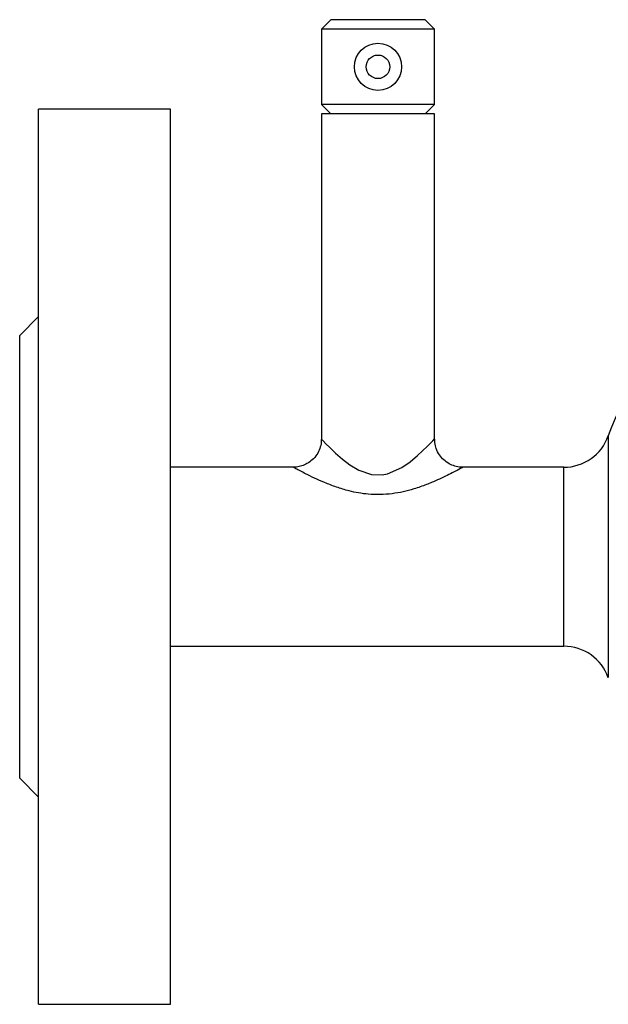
# Model space of a CAD drawing. Header units: millimetres. Extents: x -122 to 135, y -48 to 80.
# Tile 1 of 14: x -122 to -60, y -48 to 57. Entities that reach past the tile are written whole.
import ezdxf

# ---------------------------------------------------------------- set-up
doc = ezdxf.new("R2010")
doc.units = ezdxf.units.MM

msp = doc.modelspace()

# ---------------------------------------------------------------- linework, layer by layer
at = {"color": 7, "linetype": 'Continuous', "lineweight": 25}
for p, q in [((-89.5, 57), (-90.5, 56)), ((-79.5, 57), (-89.5, 57)), ((-78.5, 56), (-79.5, 57)), ((-90.5, 56), (-90.5, 48)), ((-78.5, 56), (-90.5, 56)), ((-78.5, 48), (-78.5, 56)), ((-106.5, 47.5), (-120.5, 47.5)), ((-120.5, -47.5), (-120.5, 47.5)), ((-106.5, -47.5), (-106.5, 47.5)), ((-90.5, 48), (-89.5, 47)), ((-78.5, 48), (-90.5, 48)), ((-79.5, 47), (-78.5, 48)), ((-90.5, 47), (-90.5, 12.46)), ((-78.5, 47), (-90.5, 47)), ((-78.5, 12.5), (-78.5, 47)), ((-120.5, 25.5), (-122.5, 23.5)), ((-122.5, -23.5), (-122.5, 23.5)), ((-93.5, 9.5), (-106.5, 9.5)), ((-64.79, 9.5), (-75.5, 9.5)), ((-106.5, -9.5), (-64.79, -9.5)), ((-122.5, -23.5), (-120.5, -25.5)), ((-120.5, -47.5), (-106.5, -47.5))]:
    msp.add_line(p, q, dxfattribs=at)
at = {"color": 1, "linetype": 'Continuous', "lineweight": 25}
for p, q in [((-60.08, 12.83), (-60.08, -12.83)), ((-64.79, -9.5), (-64.79, 9.5))]:
    msp.add_line(p, q, dxfattribs=at)
at = {"color": 1, "linetype": 'Continuous', "lineweight": 25, "flags": 128}
msp.add_lwpolyline([(-90.46, 12.46), (-90.42, 12.42), (-90.31, 12.3), (-90.02, 12), (-89.61, 11.58), (-89.01, 11), (-88.28, 10.36), (-87.48, 9.76), (-86.54, 9.2), (-85.19, 8.74), (-84.06, 8.7), (-83.5, 8.8), (-81.96, 9.47), (-81.08, 10.08), (-80.3, 10.73), (-79.25, 11.72), (-78.67, 12.32), (-78.5, 12.5), (-78.5, 12.5)], dxfattribs=at)
at = {"color": 7, "linetype": 'Continuous', "lineweight": 25}
for radius in [2.5, 1.25]:
    msp.add_circle((-84.5, 52), radius, dxfattribs=at)
for centre, radius, start, end in [((-36.51, 4.5), 25, 90, 160.5288), ((-64.79, 14.5), 5, 270, 340.5288), ((-64.79, -14.5), 5, 19.4712, 90)]:
    msp.add_arc(centre, radius, start, end, dxfattribs=at)
for points, knots in [([(-90.52, 12.46), (-90.51, 12.36), (-90.51, 12.03), (-90.66, 11.47), (-90.97, 10.82), (-91.44, 10.27), (-92, 9.87), (-92.57, 9.63), (-93.07, 9.51), (-93.38, 9.51), (-93.49, 9.51)], [0, 0, 0, 0, 0.065601, 0.213012, 0.364397, 0.527878, 0.673182, 0.804533, 0.924272, 1, 1, 1, 1]), ([(-75.5, 9.52), (-75.57, 9.51), (-75.86, 9.49), (-76.36, 9.61), (-76.98, 9.86), (-77.55, 10.27), (-78.02, 10.81), (-78.33, 11.44), (-78.49, 12.02), (-78.49, 12.37), (-78.49, 12.5)], [0, 0, 0, 0, 0.04615, 0.183547, 0.323793, 0.471584, 0.622224, 0.778601, 0.918322, 1, 1, 1, 1])]:
    msp.add_open_spline(points, degree=3, knots=knots, dxfattribs=at)
at = {"color": 1, "linetype": 'Continuous', "lineweight": 25}
msp.add_open_spline([(-75.5, 9.5), (-75.55, 9.47), (-75.67, 9.41), (-76.63, 8.89), (-77.94, 8.25), (-79.36, 7.65), (-80.94, 7.09), (-83.01, 6.6), (-85.4, 6.55), (-87.39, 6.91), (-88.93, 7.38), (-90.15, 7.86), (-91.26, 8.35), (-92.13, 8.78), (-92.8, 9.12), (-93.31, 9.4), (-93.52, 9.51), (-93.5, 9.5), (-93.5, 9.5)], degree=3, knots=[0, 0, 0, 0, 0.063292, 0.139903, 0.230911, 0.288422, 0.347194, 0.441431, 0.539661, 0.621102, 0.678226, 0.736565, 0.790738, 0.846265, 0.888895, 0.932924, 0.996107, 1, 1, 1, 1], dxfattribs=at)

doc.saveas('drawing.dxf')
